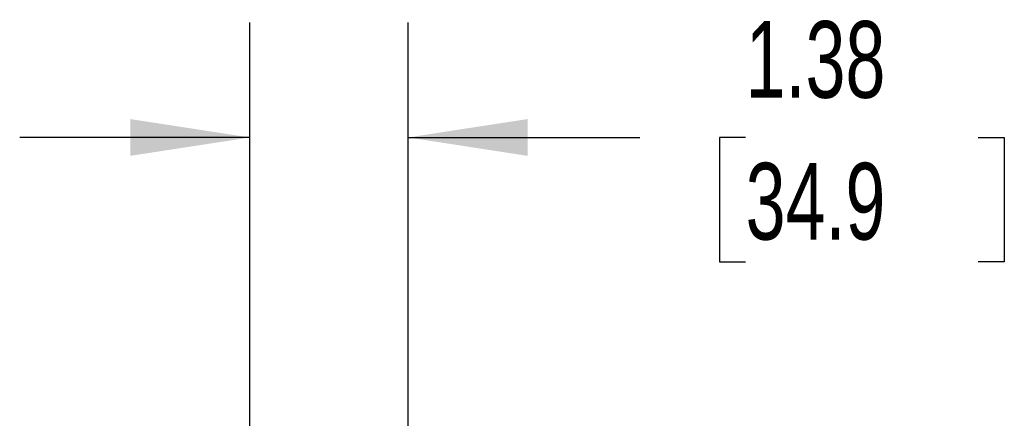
# Model space of a CAD drawing. Header units: inches. Extents: x 0.2 to 10.8, y 0.2 to 8.2.
# Tile 6 of 11: x 6.7 to 7.7, y 5 to 5.4. Entities that reach past the tile are written whole.
import ezdxf

# ---------------------------------------------------------------- set-up
doc = ezdxf.new("R2010")
doc.units = ezdxf.units.IN
doc.header["$MEASUREMENT"] = 0
doc.layers.add('DIMENSIONS', color=140, linetype='Continuous', lineweight=25)
doc.styles.add('SLDTEXTSTYLE0', font='TXT', dxfattribs={"width": 0.7})
doc.dimstyles.new('SLDDIMSTYLE1', dxfattribs={"dimtxt": 0.084961, "dimasz": 0.13, "dimexe": 0, "dimexo": 0.0625, "dimgap": 0.02124, "dimtad": 0, "dimtih": 1, "dimtoh": 1, "dimlfac": 8, "dimrnd": 1e-09, "dimzin": 12, "dimdsep": 46, "dimtxsty": 'SLDTEXTSTYLE0', "dimsah": 1, "dimcen": 0.09, "dimadec": 0, "dimazin": 3, "dimtfac": 1, "dimtmove": 0, "dimatfit": 0, "dimfxl": 0, "dimfrac": 2, "dimtolj": 1, "dimtzin": 12, "dimarcsym": 0})

# ---------------------------------------------------------------- blocks, each defined once
blk = doc.blocks.new('_D')
at = {"layer": 'DIMENSIONS'}
for p, q in [((6.9224, 4.4337), (6.9224, 5.4168)), ((7.0943, 4.0769), (7.0943, 5.4168)), ((6.9224, 5.2918), (6.6724, 5.2918)), ((7.0943, 5.2918), (7.3459, 5.2918)), ((7.461, 5.2918), (7.4325, 5.2918)), ((7.4325, 5.2918), (7.4325, 5.1567)), ((7.7135, 5.2918), (7.742, 5.2918)), ((7.742, 5.2918), (7.742, 5.1567)), ((7.4325, 5.1567), (7.461, 5.1567)), ((7.742, 5.1567), (7.7135, 5.1567))]:
    blk.add_line(p, q, dxfattribs=at)
for points in [[(6.9224, 5.2918), (6.7924, 5.3118), (6.7924, 5.2718)], [(7.0943, 5.2918), (7.2243, 5.2718), (7.2243, 5.3118)]]:
    blk.add_solid(points, dxfattribs=at)
at = {"layer": 'DIMENSIONS', "char_height": 0.08333, "attachment_point": 1, "style": 'SLDTEXTSTYLE0'}
for s, insert in [('1.38', (7.461, 5.4182)), ('34.9', (7.461, 5.2642))]:
    blk.add_mtext(s, dxfattribs=dict(at, insert=insert))

msp = doc.modelspace()

# ---------------------------------------------------------------- dimensions: what is measured, and where the dimension line sits
at = {"layer": 'DIMENSIONS'}
dim = msp.add_linear_dim(base=(6.92239, 5.29177), p1=(7.09426, 4.02685), p2=(6.92239, 4.38373), angle=0, dimstyle='SLDDIMSTYLE1', dxfattribs=at)
dim.commit()
dim.dimension.update_dxf_attribs({"geometry": '_D', "text_midpoint": (7.58723, 5.29177), "dimtype": 160})

doc.saveas('drawing.dxf')
